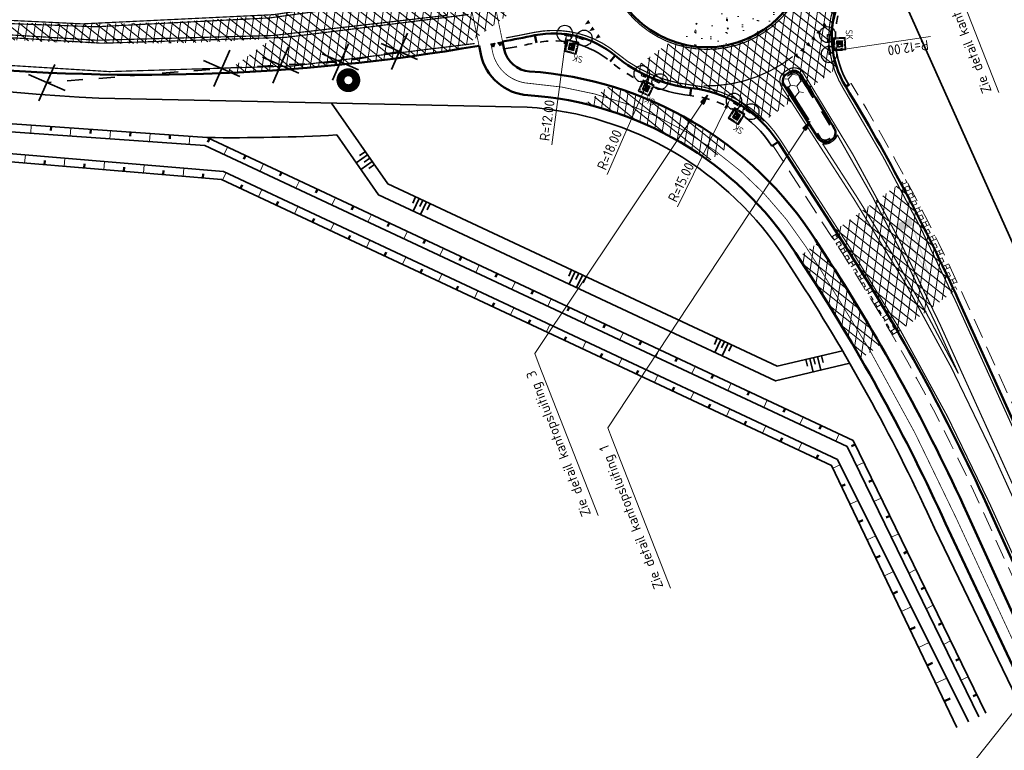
# Model space of a CAD drawing. Header units: metres. Extents: x 121968 to 139793, y 452888 to 468841.
# Tile 6 of 15: x 122226 to 122349, y 463695 to 463787. Entities that reach past the tile are written whole.
import ezdxf

# ---------------------------------------------------------------- set-up
doc = ezdxf.new("R2010")
doc.units = ezdxf.units.M
for name, pattern in [('050050', [0.25, 0.1175, -0.1325]), ('DASHED', [19.05, 12.7, -6.35]), ('NLCS-HIDDEN', [4, 2, -2]), ('STREEP-3X-PUNT', [1.17, 0.65, -0.1, 0.04, -0.1, 0.04, -0.1, 0.04, -0.1]), ('STREEP-PUNT', [0.89, 0.65, -0.1, 0.04, -0.1]), ('VH-RWSBAND_110X220', [24, 10, -2, 2, -2, 2, -2, 2, -2]), ('VH-TROTTOIRBAND_130-150', [15, 5, -2, 2, -2, 2, -2]), ('VW-1-1_STREEP', [2, 1, -1]), ('VW-3-3_STREEP', [6, 3, -3]), ('VW-30-270_STREEP', [3, 0.3, -2.7])]:
    doc.linetypes.add(name, pattern=pattern)
for name, color, linetype, lineweight in [('B-WE-VW-MARKERING_LANGS_STREEP_30270_010-G', 7, 'VW-30-270_STREEP', 13), ('N-WE-GK-BESCHOEIING_DAMWAND-G', 130, 'GK-BESCHOEIING', 35), ('N-WE-GW-TALUD-G', 90, 'Continuous', 35), ('N-WE-GW-TALUDARCERING-S', 90, 'Continuous', 25), ('N-WE-GW-TALUDARCERING_KORT-G', 90, 'Continuous', 50), ('N-WE-GW-TALUDARCERING_LANG-G', 90, 'Continuous', 18), ('N-WE-GW-WATERGANG_BODEM-G', 90, 'Continuous', 35), ('N-WE-GW-WATERGANG_INSTEEK-G', 90, 'Continuous', 35), ('N-WE-KL-WINDWAARSCHUWINGSSYSTEEM-G', 220, 'Continuous', 35), ('N-WE-RI-KOLK_STRAATKOLK-S @ 0.5', 7, 'Continuous', 25), ('N-WE-VH-KANTOPSLUITING_TROTTOIRBAND_130 150-G', 210, 'VH-TROTTOIRBAND_130-150', 35), ('N-WE-VH-KANTOPSLUITING_TROTTOIRBAND_RWS_110 220-G', 210, 'VH-RWSBAND_110X220', 35), ('N-WE-VH-KANTVERHARDING-G', 210, 'Continuous', 50), ('N-WE-VH-KANTVERHARDING_BERMVERHARDING-G', 60, 'DASHED', 18), ('N-WE-VH-VERHARDING_ASFALT-A @ 0.5', 7, 'Continuous', 18), ('N-WE-VH-VERHARDING_BETON-A-500', 252, 'Continuous', 18), ('N-WE-VH-VERHARDING_CRETEPRINT-A @ 0.5', 7, 'Continuous', 18), ('N-WE-VH-VERHARDING_GRASBETONSTEEN-A', 7, 'Continuous', 18), ('N-WE-VW-MARKERING_DOORGETROKKEN-G', 7, 'Continuous', 35), ('N-WE-VW-MARKERING_LANGS_STREEP_11_015-G', 7, 'VW-1-1_STREEP', 13), ('N-WE-VW-MARKERING_LANGS_STREEP_33_015-G', 7, 'VW-3-3_STREEP', 13), ('V-WE-GR-BOMENRIJ-G', 80, 'NLCS-HIDDEN', 35), ('X-XX-AL-M', 7, 'Continuous', 18), ('X-XX-AL-M @ 0.5', 7, 'Continuous', 18)]:
    doc.layers.add(name, color=color, linetype=linetype, lineweight=lineweight)
for name, color, linetype in [('TM-L_05-05_10', 7, '050050'), ('TM-L_C_15', 7, 'Continuous'), ('TM-SYMBOOL', 7, 'Continuous'), ('TM-SYMBOOL-F', 7, 'Continuous'), ('TM-SYMBOOL-T', 7, 'Continuous'), ('WEG-NW-BAND-10_20', 7, 'STREEP-3X-PUNT'), ('WEG-NW-BAND-11-22X20', 7, 'STREEP-PUNT'), ('WEG-NW-RIOLERING_STRAATKOLK @ 1', 4, 'Continuous'), ('WEG-NW-VERHARDING', 42, 'Continuous')]:
    doc.layers.add(name, color=color, linetype=linetype)
doc.styles.add('NLCS-ISO Standaard', font='NLCS-ISO.ttf', dxfattribs={"height": 1.8})
doc.styles.add('NLCS-ISO-M500-T25', font='NLCS-ISO.ttf', dxfattribs={"height": 1.25})
doc.styles.add('STANDAARD', font='isocp2.shx')
doc.linetypes.add('GK-BESCHOEIING', pattern='A,30,-5,[1,NLCS.shx,S=1,R=0,X=0,Y=0],-5', length=40)
doc.dimstyles.new('NLCS-M500-T25-PIJL_L2_H1', dxfattribs={"dimscale": 0.5, "dimtxt": 2.5, "dimasz": 2.5, "dimexe": 2, "dimexo": 2, "dimgap": 0.7, "dimtad": 1, "dimzin": 0, "dimdsep": 46, "dimtxsty": 'NLCS-ISO-M500-T25', "dimcen": 2.5, "dimdle": 2, "dimclrd": 256, "dimclre": 256, "dimclrt": 7, "dimadec": 1, "dimazin": 0, "dimtfac": 1, "dimtdec": 3, "dimtofl": 0, "dimtmove": 0, "dimatfit": 3, "dimfxl": 0, "dimtolj": 1, "dimtzin": 0, "dimlwd": -1, "dimlwe": -1, "dimarcsym": 0})
doc.dimstyles.new('NLCS-T18-Pijl-ANNOTATIVE', dxfattribs={"dimtxt": 1.8, "dimasz": 1.35, "dimexe": 2, "dimexo": 2, "dimgap": 0.7, "dimtad": 1, "dimlfac": -1, "dimzin": 0, "dimdsep": 46, "dimtxsty": 'NLCS-ISO Standaard', "dimblk": 'Pijl', "dimblk1": 'Pijl', "dimblk2": 'Pijl', "dimcen": 2.5, "dimdle": 2, "dimclrd": 256, "dimclre": 256, "dimclrt": 256, "dimadec": 0, "dimazin": 0, "dimtfac": 1, "dimtofl": 0, "dimtmove": 0, "dimatfit": 3, "dimldrblk": 'Pijl', "dimfxl": 0, "dimtolj": 1, "dimtzin": 0, "dimlwd": 18, "dimlwe": 18, "dimarcsym": 0})
pattern_1 = [(261.2915612, (61225.5152, 231842.3614), (0.9884715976, -0.151406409), []), (321.2915612, (61225.5152, 231842.3614), (0.6253575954, 0.78033831), [])]

# ---------------------------------------------------------------- blocks, each defined once
blk = doc.blocks.new('Pijl')
h = blk.add_hatch(color=256)
h.paths.add_polyline_path([(0, 0), (-1.75, 0.35), (-1.75, 0)])
h.paths.add_polyline_path([(-1.75, 0), (-1.75, -0.35), (0, 0)])
for p, q in [((-1.9, 0), (0, 0)), ((0, 0), (-1.75, 0.35)), ((-1.75, 0.35), (-1.75, -0.35)), ((0, 0), (-1.75, -0.35))]:
    blk.add_line(p, q)
blk = doc.blocks.new('*U170')
at = {"flags": 128}
for points in [[(-0.42, 0.27), (-1.36, -1.21)], [(-0.85, 0.53), (-1.31, -0.21)], [(0, 0), (-0.47, -0.74)], [(0.42, -0.27), (-0.51, -1.75)], [(0.85, -0.53), (0.38, -1.27)]]:
    blk.add_lwpolyline(points, dxfattribs=at)
blk = doc.blocks.new('*U171')
at = {"flags": 128}
for points in [[(-0.29, 0.41), (-1.72, -0.61)], [(-0.58, 0.81), (-1.29, 0.31)], [(0, 0), (-0.71, -0.51)], [(0.29, -0.41), (-1.14, -1.42)], [(0.58, -0.81), (-0.13, -1.32)]]:
    blk.add_lwpolyline(points, dxfattribs=at)
blk = doc.blocks.new('dht')
at = {"layer": 'TM-SYMBOOL'}
blk.add_hatch(color=256, dxfattribs=at).paths.add_polyline_path([(0, 0), (0, 0.5), (0.47, 0.25)])
blk.add_lwpolyline([(0, 0), (0, 0.5), (0.47, 0.25)], close=True, dxfattribs=at)
blk = doc.blocks.new('dht70')
at = {"layer": 'TM-SYMBOOL-T'}
blk.add_hatch(color=256, dxfattribs=at).paths.add_polyline_path([(0, 0.5), (0, 0), (0.67, 0.25)])
blk = doc.blocks.new('driehogr')
at = {"layer": 'TM-SYMBOOL-T'}
h = blk.add_hatch(color=256, dxfattribs=at)
h.paths.add_polyline_path([(0, 0), (-0.88, 7), (-1, 8), (1, 8), (0.88, 7)])
h.paths.add_polyline_path([(0.72, 7), (0, 1.21), (-0.72, 7)], flags=16)
blk = doc.blocks.new('*D428')
at = {"layer": 'DEFPOINTS', "color": 0}
for p in [(122339.8, 463785.07), (122327.93, 463783.34)]:
    blk.add_point(p, dxfattribs=at)
at = {"layer": 'X-XX-AL-M'}
blk.add_line((122340.2, 463785.13), (122329.16, 463783.52), dxfattribs=at)
blk.add_solid([(122329.19, 463783.31), (122329.13, 463783.73), (122327.93, 463783.34)], dxfattribs=at)
at = {"layer": 'X-XX-AL-M', "color": 7, "insert": (122337.4, 463783.73), "char_height": 1.25, "attachment_point": 5, "rotation": 188.2942, "style": 'NLCS-ISO-M500-T25'}
blk.add_mtext('\\A1;R=12.00', dxfattribs=at)
blk = doc.blocks.new('*D431')
at = {"layer": 'DEFPOINTS', "color": 0}
for p in [(122294.42, 463785.43), (122292.84, 463773.54)]:
    blk.add_point(p, dxfattribs=at)
at = {"layer": 'X-XX-AL-M'}
blk.add_line((122292.57, 463771.51), (122294.25, 463784.19), dxfattribs=at)
blk.add_solid([(122294.05, 463784.22), (122294.46, 463784.17), (122294.42, 463785.43)], dxfattribs=at)
at = {"layer": 'X-XX-AL-M', "color": 7, "insert": (122291.99, 463774.59), "char_height": 1.25, "attachment_point": 5, "rotation": 82.4312, "style": 'NLCS-ISO-M500-T25'}
blk.add_mtext('\\A1;R=12.00', dxfattribs=at)
blk = doc.blocks.new('*D432')
at = {"layer": 'DEFPOINTS', "color": 0}
for p in [(122312.08, 463796.55), (122304.9, 463780.05)]:
    blk.add_point(p, dxfattribs=at)
at = {"layer": 'X-XX-AL-M'}
for p, q in [((122312.54, 463795.39), (122311.63, 463797.71)), ((122313.25, 463797), (122310.92, 463796.1)), ((122299.55, 463767.78), (122304.4, 463778.9))]:
    blk.add_line(p, q, dxfattribs=at)
blk.add_solid([(122304.21, 463778.98), (122304.59, 463778.82), (122304.9, 463780.05)], dxfattribs=at)
at = {"layer": 'X-XX-AL-M', "color": 7, "insert": (122299.84, 463770.89), "char_height": 1.25, "attachment_point": 5, "rotation": 66.4632, "style": 'NLCS-ISO-M500-T25'}
blk.add_mtext('\\A1;R=18.00', dxfattribs=at)
blk = doc.blocks.new('*D433')
at = {"layer": 'DEFPOINTS', "color": 0}
for p in [(122314.99, 463777.24), (122308.44, 463763.75)]:
    blk.add_point(p, dxfattribs=at)
at = {"layer": 'X-XX-AL-M'}
blk.add_line((122308.41, 463763.71), (122314.45, 463776.12), dxfattribs=at)
blk.add_solid([(122314.26, 463776.21), (122314.63, 463776.03), (122314.99, 463777.24)], dxfattribs=at)
at = {"layer": 'X-XX-AL-M', "color": 7, "insert": (122308.84, 463766.81), "char_height": 1.25, "attachment_point": 5, "rotation": 64.0781, "style": 'NLCS-ISO-M500-T25'}
blk.add_mtext('\\A1;R=15.00', dxfattribs=at)
blk = doc.blocks.new('*U445')
at = {"layer": 'N-WE-GW-TALUDARCERING_KORT-G'}
for p, q in [((122228.76, 463769.02), (122228.81, 463769.52)), ((122233.75, 463768.6), (122233.79, 463769.1)), ((122238.73, 463768.18), (122238.77, 463768.68)), ((122243.71, 463767.77), (122243.75, 463768.27)), ((122248.69, 463767.35), (122248.74, 463767.85)), ((122253.44, 463766.03), (122253.65, 463766.48)), ((122257.96, 463763.9), (122258.17, 463764.36)), ((122262.49, 463761.78), (122262.7, 463762.23)), ((122267.01, 463759.66), (122267.23, 463760.11)), ((122271.54, 463757.53), (122271.75, 463757.98)), ((122276.07, 463755.41), (122276.28, 463755.86)), ((122280.59, 463753.28), (122280.81, 463753.74)), ((122285.12, 463751.16), (122285.33, 463751.61)), ((122289.65, 463749.04), (122289.86, 463749.49)), ((122294.17, 463746.91), (122294.39, 463747.36)), ((122298.7, 463744.79), (122298.91, 463745.24)), ((122303.23, 463742.66), (122303.44, 463743.12)), ((122307.75, 463740.54), (122307.97, 463740.99)), ((122312.28, 463738.42), (122312.49, 463738.87)), ((122316.81, 463736.29), (122317.02, 463736.74)), ((122321.33, 463734.17), (122321.54, 463734.62)), ((122325.86, 463732.04), (122326.07, 463732.5)), ((122329.01, 463728.54), (122329.49, 463728.77)), ((122331.17, 463724.03), (122331.69, 463724.27)), ((122333.33, 463719.52), (122333.88, 463719.78)), ((122335.49, 463715.01), (122336.08, 463715.29)), ((122337.64, 463710.5), (122338.28, 463710.8)), ((122339.8, 463705.99), (122340.47, 463706.31)), ((122341.96, 463701.47), (122342.67, 463701.82))]:
    blk.add_line(p, q, dxfattribs=at)
at = {"layer": 'N-WE-GW-TALUDARCERING_LANG-G'}
for p, q in [((122226.27, 463769.23), (122226.36, 463770.23)), ((122231.26, 463768.81), (122231.34, 463769.81)), ((122236.24, 463768.39), (122236.32, 463769.39)), ((122241.22, 463767.98), (122241.3, 463768.97)), ((122246.2, 463767.56), (122246.29, 463768.55)), ((122251.17, 463767.09), (122251.6, 463767.99)), ((122255.7, 463764.97), (122256.12, 463765.87)), ((122260.23, 463762.84), (122260.65, 463763.75)), ((122264.75, 463760.72), (122265.18, 463761.62)), ((122269.28, 463758.59), (122269.7, 463759.5)), ((122273.8, 463756.47), (122274.23, 463757.37)), ((122278.33, 463754.35), (122278.76, 463755.25)), ((122282.86, 463752.22), (122283.28, 463753.13)), ((122287.38, 463750.1), (122287.81, 463751)), ((122291.91, 463747.97), (122292.34, 463748.88)), ((122296.44, 463745.85), (122296.86, 463746.75)), ((122300.96, 463743.73), (122301.39, 463744.63)), ((122305.49, 463741.6), (122305.91, 463742.51)), ((122310.02, 463739.48), (122310.44, 463740.38)), ((122314.54, 463737.35), (122314.97, 463738.26)), ((122319.07, 463735.23), (122319.49, 463736.14)), ((122323.6, 463733.11), (122324.02, 463734.01)), ((122327.94, 463730.79), (122328.84, 463731.23)), ((122330.09, 463726.28), (122331.08, 463726.76)), ((122332.25, 463721.77), (122333.32, 463722.28)), ((122334.41, 463717.26), (122335.55, 463717.81)), ((122336.56, 463712.75), (122337.79, 463713.34)), ((122338.72, 463708.24), (122340.03, 463708.86)), ((122340.88, 463703.73), (122342.26, 463704.39))]:
    blk.add_line(p, q, dxfattribs=at)
blk = doc.blocks.new('*U446')
at = {"layer": 'N-WE-GW-TALUDARCERING_KORT-G'}
for p, q in [((122229.59, 463773.8), (122229.55, 463773.3)), ((122234.58, 463773.45), (122234.54, 463772.95)), ((122239.57, 463773.1), (122239.53, 463772.6)), ((122244.55, 463772.75), (122244.52, 463772.25)), ((122249.51, 463772.29), (122249.3, 463771.83)), ((122254.04, 463770.16), (122253.82, 463769.71)), ((122258.56, 463768.04), (122258.35, 463767.59)), ((122263.09, 463765.92), (122262.88, 463765.46)), ((122267.62, 463763.79), (122267.4, 463763.34)), ((122272.14, 463761.67), (122271.93, 463761.22)), ((122276.67, 463759.54), (122276.46, 463759.09)), ((122281.2, 463757.42), (122280.98, 463756.97)), ((122285.72, 463755.3), (122285.51, 463754.84)), ((122290.25, 463753.17), (122290.04, 463752.72)), ((122294.77, 463751.05), (122294.56, 463750.6)), ((122299.3, 463748.92), (122299.09, 463748.47)), ((122303.83, 463746.8), (122303.62, 463746.35)), ((122308.35, 463744.68), (122308.14, 463744.22)), ((122312.88, 463742.55), (122312.67, 463742.1)), ((122317.41, 463740.43), (122317.19, 463739.98)), ((122321.93, 463738.3), (122321.72, 463737.85)), ((122326.46, 463736.18), (122326.25, 463735.73)), ((122330.72, 463733.79), (122330.27, 463733.57)), ((122332.91, 463729.29), (122332.46, 463729.07)), ((122335.1, 463724.8), (122334.65, 463724.58)), ((122337.29, 463720.3), (122336.84, 463720.08)), ((122339.47, 463715.8), (122339.02, 463715.59)), ((122341.66, 463711.31), (122341.21, 463711.09)), ((122343.85, 463706.81), (122343.4, 463706.59)), ((122346.03, 463702.32), (122345.59, 463702.1))]:
    blk.add_line(p, q, dxfattribs=at)
at = {"layer": 'N-WE-GW-TALUDARCERING_LANG-G'}
for p, q in [((122227.1, 463773.97), (122227.03, 463772.97)), ((122232.08, 463773.62), (122232.01, 463772.63)), ((122237.07, 463773.28), (122237, 463772.28)), ((122242.06, 463772.93), (122241.99, 463771.93)), ((122247.05, 463772.58), (122246.98, 463771.58)), ((122251.77, 463771.23), (122251.35, 463770.32)), ((122256.3, 463769.1), (122255.88, 463768.2)), ((122260.83, 463766.98), (122260.4, 463766.07)), ((122265.35, 463764.85), (122264.93, 463763.95)), ((122269.88, 463762.73), (122269.45, 463761.82)), ((122274.41, 463760.61), (122273.98, 463759.7)), ((122278.93, 463758.48), (122278.51, 463757.58)), ((122283.46, 463756.36), (122283.03, 463755.45)), ((122287.99, 463754.23), (122287.56, 463753.33)), ((122292.51, 463752.11), (122292.09, 463751.2)), ((122297.04, 463749.99), (122296.61, 463749.08)), ((122301.56, 463747.86), (122301.14, 463746.96)), ((122306.09, 463745.74), (122305.67, 463744.83)), ((122310.62, 463743.61), (122310.19, 463742.71)), ((122315.14, 463741.49), (122314.72, 463740.58)), ((122319.67, 463739.37), (122319.25, 463738.46)), ((122324.2, 463737.24), (122323.77, 463736.34)), ((122328.72, 463735.12), (122328.3, 463734.21)), ((122331.82, 463731.54), (122330.92, 463731.1)), ((122334, 463727.04), (122333.1, 463726.61)), ((122336.19, 463722.55), (122335.29, 463722.11)), ((122338.38, 463718.05), (122337.48, 463717.61)), ((122340.57, 463713.56), (122339.67, 463713.12)), ((122342.75, 463709.06), (122341.85, 463708.62)), ((122344.94, 463704.56), (122344.04, 463704.13))]:
    blk.add_line(p, q, dxfattribs=at)
blk = doc.blocks.new('N-SRI-KOLK_STRAAT_300X300-SO')
h = blk.add_hatch(color=256)
h.dxf.hatch_style = 1
h.paths.add_polyline_path([(0.75, 1.5), (-0.75, 1.5), (0, 0.75)])
h.paths.add_polyline_path([(0, 0.75), (-0.75, 0), (0.75, 0)])
for p, q in [((-0.75, 0), (0.75, 1.5)), ((0.75, 0), (-0.75, 1.5))]:
    blk.add_line(p, q)
at = {"flags": 128}
blk.add_lwpolyline([(-0.75, 0), (0.75, 0), (0.75, 1.5), (-0.75, 1.5)], close=True, dxfattribs=at)
blk = doc.blocks.new('B_straatkolk')
at = {"ltscale": 0.12}
blk.add_hatch(color=256, dxfattribs=at).paths.add_polyline_path([(0.006, 0), (0.306, 0), (0.306, 0.3)])
blk.add_lwpolyline([(0.006, 0), (0.306, 0), (0.306, 0.3), (0.006, 0.3)], close=True, dxfattribs=at)
at = {"ltscale": 0.12, "flags": 128}
blk.add_lwpolyline([(0.306, 0.3), (0.006, 0)], dxfattribs=at)
at = {"ltscale": 0.12, "style": 'STANDAARD'}
blk.add_attdef('SK', (0.357, 0.329), '', height=0.429, dxfattribs=at)
blk = doc.blocks.new('verloop rws maai')
at = {"flags": 128}
blk.add_lwpolyline([(0, 0.22), (1, 0.22), (1, 0), (0, 0), (0, 0.22), (1, 0)], dxfattribs=at)
at = {"layer": 'DEFPOINTS'}
blk.add_circle((0, 0), 1, dxfattribs=at)
blk = doc.blocks.new('A$C32171E0C')
at = {"layer": 'WEG-NW-BAND-10_20', "flags": 128}
blk.add_lwpolyline([(0.4, -2.13), (1.61, -1.66), (1.13, -0.45), (-0.08, -0.92)], close=True, dxfattribs=at)
at = {"layer": 'WEG-NW-VERHARDING', "flags": 128}
blk.add_lwpolyline([(0.34, -2.26), (1.74, -1.71), (1.19, -0.32), (-0.21, -0.87)], close=True, dxfattribs=at)
at = {"layer": 'WEG-NW-BAND-11-22X20', "rotation": 198.9809326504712}
blk.add_blockref('verloop rws maai', (1.41, 0.51), dxfattribs=at)
at = {"layer": 'WEG-NW-BAND-11-22X20', "xscale": -1, "rotation": 204.7288468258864}
blk.add_blockref('verloop rws maai', (-0.91, -0.42), dxfattribs=at)
at = {"layer": 'WEG-NW-RIOLERING_STRAATKOLK @ 1'}
ref = blk.add_blockref('B_straatkolk', (0.58, -1.68), dxfattribs=dict(at, xscale=1.999999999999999, yscale=1.999999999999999, zscale=1.999999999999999, rotation=21.50874092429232))
ref.add_attrib('SK', 'SK', (2.65, -1.47), dxfattribs={"layer": '0', "ltscale": 0.12, "height": 0.857, "rotation": 201.5087, "style": 'STANDAARD'})

msp = doc.modelspace()

# ---------------------------------------------------------------- hatches: boundary and pattern name
at = {"layer": 'N-WE-VH-VERHARDING_ASFALT-A @ 0.5'}
h = msp.add_hatch(dxfattribs=at)
h.set_pattern_fill('AVH-ASFALT', color=256, scale=2, angle=90, style=0, pattern_type=2)
h.set_pattern_definition(pattern_1)
h.paths.add_polyline_path([(122310.136, 463779.033, -0.1050896), (122303.181, 463781.339), (122302.85, 463781.099, 0.1073959), (122310.095, 463778.66, -0.1708623), (122319.067, 463774.334), (122319.374, 463774.557, 0.1718451)])
h.paths.add_polyline_path([(122310.136, 463779.033, -0.1718451), (122319.374, 463774.557), (122322.68, 463776.956), (122320.152, 463780.88, -0.0259691), (122318.484, 463780.128, -0.12118)])
h.paths.add_polyline_path([(122307.662, 463784.591), (122303.181, 463781.339, 0.2291883), (122318.484, 463780.128, 0.3688576), (122329.306, 463800.298), (122324.825, 463797.046, -0.3198084), (122316.714, 463784.67, -0.1834697)])
h.paths.add_polyline_path([(122320.152, 463780.88), (122322.68, 463776.956), (122322.984, 463777.177), (122321.797, 463779.019, -0.4190585), (122322.11, 463780.41, 0.0062386), (122322.51, 463780.665, -0.4174934), (122323.9, 463780.369, -0.0020522), (122324.998, 463778.639), (122325.303, 463778.859, 0.0027134), (122323.845, 463781.148), (122322.892, 463782.627, -0.0461982)])
h.paths.add_polyline_path([(122322.892, 463782.627), (122323.845, 463781.148, -0.0027134), (122325.303, 463778.859), (122328.142, 463780.92, -0.1857516), (122328.368, 463789.805, -0.1302277)])
h.paths.add_polyline_path([(122328.142, 463780.92), (122328.459, 463781.15, -0.1833744), (122328.714, 463789.662, 0.1552575), (122329.637, 463800.538), (122329.306, 463800.298, -0.1529228), (122328.368, 463789.805, 0.1857516)])
h = msp.add_hatch(dxfattribs=at)
h.set_pattern_fill('AVH-ASFALT', color=256, scale=2, angle=90, style=0, pattern_type=2)
h.set_pattern_definition(pattern_1)
h.paths.add_polyline_path([(122251.957, 463780.945), (122251.407, 463780.546, 0.0299235), (122281.148, 463783.595), (122281.826, 463784.087, -0.0301056)])
h.paths.add_polyline_path([(122257.418, 463784.908), (122251.957, 463780.945, 0.0301056), (122281.826, 463784.087), (122283.202, 463785.086), (122282.595, 463787.998, -0.0253817)])
h.paths.add_polyline_path([(122221.34, 463787.033), (122222.18, 463784.879, 0.0607186), (122282.595, 463787.998), (122282.524, 463788.339), (122282.473, 463788.584, -0.0024074), (122280.103, 463788.176, -0.3944212), (122279.25, 463788.743, -0.0059541), (122279.073, 463789.527, -0.4220222), (122279.67, 463790.42, 0.0023675), (122281.998, 463790.863), (122281.947, 463791.108), (122281.874, 463791.459, -0.0609206)])
h.paths.add_polyline_path([(122267.729, 463792.391), (122262.216, 463788.39, 0.019904), (122281.874, 463791.459), (122281.209, 463794.65, -0.0136502)])
h.paths.add_polyline_path([(122268.377, 463792.861), (122267.729, 463792.391, 0.0136502), (122281.209, 463794.65), (122281.133, 463795.018, -0.0129389)])
h.paths.add_polyline_path([(122282.595, 463787.998), (122283.202, 463785.086), (122285.864, 463787.017), (122285.548, 463788.532, -0.0030011)])
h.paths.add_polyline_path([(122282.524, 463788.339), (122282.595, 463787.998, 0.0030011), (122285.548, 463788.532), (122285.476, 463788.879, -0.0030009)])
h.paths.add_polyline_path([(122285.548, 463788.532), (122285.864, 463787.017), (122288.827, 463789.168, -0.0033403)])
h.paths.add_polyline_path([(122285.476, 463788.879), (122285.548, 463788.532, 0.0033403), (122288.827, 463789.168), (122289.537, 463789.683, -0.0041396)])
h = msp.add_hatch(dxfattribs=at)
h.set_pattern_fill('AVH-ASFALT', color=256, scale=2, angle=90, style=0, pattern_type=2)
h.set_pattern_definition(pattern_1)
h.paths.add_polyline_path([(122312.358, 463769.465), (122312.485, 463769.558, 0.0993248), (122296.908, 463776.787), (122296.749, 463776.671, -0.0997893)])
h.paths.add_polyline_path([(122298.33, 463777.819), (122296.908, 463776.787, -0.0993248), (122312.485, 463769.558), (122313.631, 463770.389, 0.0953573)])
h.paths.add_polyline_path([(122313.631, 463770.389), (122314.773, 463771.218, 0.0917348), (122299.723, 463778.83), (122298.33, 463777.819, -0.0953573)])
h.paths.add_polyline_path([(122314.773, 463771.218), (122314.9, 463771.31, 0.0913515), (122299.876, 463778.941), (122299.723, 463778.83, -0.0917348)])
h = msp.add_hatch(dxfattribs=at)
h.set_pattern_fill('AVH-ASFALT', color=256, scale=2, angle=90, style=0, pattern_type=2)
h.set_pattern_definition(pattern_1)
h.paths.add_polyline_path([(122330.161, 463758.422), (122328.523, 463760.963), (122328.219, 463760.743), (122329.845, 463758.219, -0.0120423), (122336.121, 463747.944), (122336.426, 463748.165, 0.0120033)])
h.paths.add_polyline_path([(122331.558, 463763.166), (122328.523, 463760.963), (122330.161, 463758.422, -0.0120033), (122336.426, 463748.165), (122339.241, 463750.208, 0.0150679)])
h.paths.add_polyline_path([(122331.862, 463763.386), (122331.558, 463763.166, -0.0150679), (122339.241, 463750.208), (122339.547, 463750.43, 0.0150451)])
h.paths.add_polyline_path([(122339.547, 463750.43), (122340.112, 463750.84, 0.0152272), (122333.296, 463764.427), (122331.862, 463763.386, -0.0150451)])
h.paths.add_polyline_path([(122340.112, 463750.84), (122340.422, 463751.064, 0.0152037), (122333.602, 463764.649), (122333.296, 463764.427, -0.0152272)])
h.paths.add_polyline_path([(122340.422, 463751.064), (122342.906, 463752.867, 0.0152402), (122336.153, 463766.5), (122333.602, 463764.649, -0.0152037)])
h.paths.add_polyline_path([(122336.459, 463766.722), (122336.153, 463766.5, -0.0152402), (122342.906, 463752.867), (122343.215, 463753.092, 0.0152166)])
h = msp.add_hatch(dxfattribs=at)
h.set_pattern_fill('AVH-ASFALT', color=256, scale=2, angle=90, style=0, pattern_type=2)
h.set_pattern_definition(pattern_1)
h.paths.add_polyline_path([(122325.169, 463755.206), (122323.71, 463757.471), (122323.589, 463757.382), (122325.043, 463755.125, -0.0126501), (122331.472, 463744.57), (122331.594, 463744.658, 0.0126338)])
h.paths.add_polyline_path([(122324.805, 463758.265), (122323.71, 463757.471), (122325.169, 463755.206, -0.0126338), (122331.594, 463744.658), (122332.693, 463745.456, 0.0124877), (122326.304, 463755.938)])
h.paths.add_polyline_path([(122327.439, 463756.669), (122325.899, 463759.059), (122324.805, 463758.265), (122326.304, 463755.938, -0.0124877), (122332.693, 463745.456), (122333.792, 463746.253, 0.0123433)])
h.paths.add_polyline_path([(122327.565, 463756.75), (122326.02, 463759.147), (122325.899, 463759.059), (122327.439, 463756.669, -0.0123433), (122333.792, 463746.253), (122333.914, 463746.342, 0.0123274)])
at = {"layer": 'N-WE-VH-VERHARDING_BETON-A-500'}
h = msp.add_hatch(dxfattribs=at)
h.set_pattern_fill('AVH-BETON', color=256, style=0, pattern_type=2)
h.set_pattern_definition([(156.2916, (122449.7356, 463685.2913), (-3.95306, -1.54056), [0.14142, -2.05061, 0, -2.05061]), (156.2916, (122449.741, 463685.5413), (-3.95306, -1.54056), [0.14142, -2.05061, 0, -2.05061]), (88.7916, (122449.606, 463685.3482), (3.95306, 1.54056), [0.25, -1.49859, 0, -1.495883]), (88.7916, (122449.7356, 463685.2913), (3.95306, 1.54056), [0.25, -1.49859, 0, -1.495883]), (171.2916, (122451.0304, 463684.7227), (-2.50143, -3.12135), [0.1875, -1.90625, 0, -1.90625]), (231.2916, (122451.0304, 463684.7227), (1.452456, -3.72698), [0.1875, -1.90625, 0, -1.90625]), (111.2916, (122450.9132, 463684.5764), (-3.953886, 0.605626), [0.1875, -1.90625, 0, -1.90625])])
h.paths.add_polyline_path([(122315.262, 463788.397, -0.0931949), (122312.083, 463787.8), (122307.662, 463784.591, 0.1834697), (122316.714, 463784.67, 0.3198084), (122324.825, 463797.046), (122320.403, 463793.837, -0.2246738)])
at = {"layer": 'N-WE-VH-VERHARDING_CRETEPRINT-A @ 0.5'}
h = msp.add_hatch(dxfattribs=at)
h.set_pattern_fill('HONEY', color=256, scale=0.5, style=0)
h.set_pattern_definition([(111.29156118, (61224.09364, 231839.1242), (-1.072821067, 0.859751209), [0.79375, -1.5875]), (231.29156118, (61224.09364, 231839.1242), (-0.2081558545, -1.3589659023), [0.79375, -1.5875]), (171.29156118, (61224.09364, 231839.1242), (-1.2809769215, -0.4992146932), [-1.5875, 0.79375])])
h.paths.add_polyline_path([(122322.242, 463780.198, 0.4190585), (122322.007, 463779.155), (122323.187, 463777.324), (122324.796, 463778.491, 0.0020689), (122323.69, 463780.234, 0.4174934), (122322.647, 463780.456, -0.0062386)])
at = {"layer": 'N-WE-VH-VERHARDING_GRASBETONSTEEN-A'}
h = msp.add_hatch(dxfattribs=at)
h.set_pattern_fill('AVH-GRASBETONSTEEN_01', color=256, angle=295, style=0, pattern_type=2)
h.set_pattern_definition([(25, (0, 0), (-0.8452365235, 1.812615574), []), (25, (0.2113, -0.4532), (-0.8452365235, 1.812615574), []), (295, (0, 0), (1.812615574, 0.8452365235), [-0.5, 0.5]), (295, (0.4532, 0.2113), (1.812615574, 0.8452365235), [-0.5, 0.5]), (295, (0.9063, 0.4226), (1.812615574, 0.8452365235), [0.5, -0.5]), (295, (1.3595, 0.634), (1.812615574, 0.8452365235), [0.5, -0.5]), (25, (0.4226, -0.9063), (-0.8452365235, 1.812615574), [0.5, -0.5]), (25, (0.634, -1.3595), (-0.8452365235, 1.812615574), [0.5, -0.5])])
h.paths.add_polyline_path([(122343.215, 463753.092), (122343.876, 463753.571, 0.0151667), (122337.113, 463767.197), (122336.459, 463766.722, -0.0152166)])
h = msp.add_hatch(dxfattribs=at)
h.set_pattern_fill('AVH-GRASBETONSTEEN_01', color=256, angle=300, style=0, pattern_type=2)
h.set_pattern_definition([(30, (0, 0), (-1, 1.7320508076), []), (30, (0.25, -0.433), (-1, 1.7320508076), []), (300, (0, 0), (1.7320508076, 1), [-0.5, 0.5]), (300, (0.433, 0.25), (1.7320508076, 1), [-0.5, 0.5]), (300, (0.866, 0.5), (1.7320508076, 1), [0.5, -0.5]), (300, (1.299, 0.75), (1.7320508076, 1), [0.5, -0.5]), (30, (0.5, -0.866), (-1, 1.7320508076), [0.5, -0.5]), (30, (0.75, -1.299), (-1, 1.7320508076), [0.5, -0.5])])
h.paths.add_polyline_path([(122329.845, 463758.219), (122328.219, 463760.743), (122327.571, 463760.272), (122329.173, 463757.786, -0.0121257), (122335.47, 463747.471), (122336.121, 463747.944, 0.0120423)])

# ---------------------------------------------------------------- linework, layer by layer
at = {"layer": 'B-WE-VW-MARKERING_LANGS_STREEP_30270_010-G', "ltscale": 2, "const_width": 0.1, "flags": 128}
msp.add_lwpolyline([(122353.507, 463702.8), (122343.465, 463724.481, 0.0364956), (122326.304, 463755.938), (122324.507, 463758.726, 0.2372123), (122289.683, 463779.253, -0.2272961), (122285.919, 463781.377, -0.21005)], format="xyb", dxfattribs=at)
at = {"layer": 'N-WE-GK-BESCHOEIING_DAMWAND-G', "flags": 128}
msp.add_lwpolyline([(122320.322, 463826.676), (122339.809, 463783.131)], dxfattribs=at)
at = {"layer": 'N-WE-GW-TALUD-G'}
for points in [[(122235.583, 463777.376, -0.0725163), (122158.858, 463792.513, -0.0725163)], [(122351.126, 463701.717), (122340.733, 463723.24, 0.0364956), (122323.782, 463754.313), (122321.986, 463757.101, 0.2372123), (122289.483, 463776.259), (122235.583, 463777.376)], [(122265.519, 463772.757, -0.0167553), (122249.209, 463772.429, -0.0167553)]]:
    msp.add_lwpolyline(points, format="xyb", dxfattribs=at)
for points in [[(122339.809, 463783.131), (122353.427, 463752.7)], [(122264.871, 463776.769), (122271.946, 463766.617), (122320.921, 463743.636), (122329.143, 463745.594)], [(122199.533, 463775.895), (122249.209, 463772.429), (122330.476, 463734.296), (122347.185, 463699.951)], [(122265.522, 463772.775), (122270.778, 463765.232), (122320.732, 463741.792), (122330.061, 463744.014)]]:
    msp.add_lwpolyline(points, dxfattribs=at)
at = {"layer": 'N-WE-GW-WATERGANG_BODEM-G', "flags": 128}
for points in [[(122346.286, 463699.514), (122329.731, 463733.541), (122248.953, 463771.444), (122198.225, 463774.983)], [(122198.261, 463772.581), (122251.298, 463768.135), (122328.505, 463731.907), (122345.014, 463698.89)]]:
    msp.add_lwpolyline(points, dxfattribs=at)
at = {"layer": 'N-WE-GW-WATERGANG_INSTEEK-G'}
msp.add_lwpolyline([(122198.439, 463770.407), (122205.147, 463770.51, -0.0247272), (122215.026, 463770.172), (122251.036, 463767.153), (122327.765, 463731.149), (122343.54, 463698.167)], format="xyb", dxfattribs=at)
at = {"layer": 'N-WE-KL-WINDWAARSCHUWINGSSYSTEEM-G', "color": 7, "const_width": 2}
msp.add_lwpolyline([(122266.49, 463779.645, 1), (122267.49, 463779.645, 1)], format="xyb", close=True, dxfattribs=at)
at = {"layer": 'N-WE-VH-KANTOPSLUITING_TROTTOIRBAND_130 150-G', "flags": 128}
msp.add_lwpolyline([(122322.242, 463780.198, 0.0062386), (122322.647, 463780.456, -0.4174934), (122323.69, 463780.234, -0.0080469), (122327.909, 463773.406, -0.4038313), (122327.671, 463772.392, -0.0031102), (122327.37, 463772.2, -0.4107631), (122326.341, 463772.429), (122322.007, 463779.155, -0.4190585)], format="xyb", close=True, dxfattribs=at)
at = {"layer": 'N-WE-VH-KANTOPSLUITING_TROTTOIRBAND_RWS_110 220-G', "ltscale": 0.5, "flags": 128}
for points in [[(122329.933, 463779.068), (122329.933, 463779.068, -0.2391806), (122329.13, 463789.49, 0.4014541), (122319.883, 463813.27, -0.2066329), (122312.219, 463821.889, -0.2066329)], [(122320.247, 463771.362, 0.225634), (122309.99, 463777.716, -0.1474867), (122299.927, 463782.013, 0.2279111), (122290.645, 463784.367, -0.0041404), (122286.565, 463783.575)]]:
    msp.add_lwpolyline(points, format="xyb", dxfattribs=at)
at = {"layer": 'N-WE-VH-KANTVERHARDING-G', "flags": 128}
for points in [[(122121.422, 463808.968), (122146.886, 463798.643, 0.1400238), (122283.432, 463783.979, 0.1400238)], [(122364.32, 463706.407), (122363.949, 463707.25, 0.0025894), (122363.738, 463707.723), (122343.734, 463751.953, 0.0304226), (122329.548, 463778.834, -0.2391806), (122328.714, 463789.662)], [(122290.456, 463785.298, -0.2279111), (122300.537, 463782.742)], [(122286.386, 463784.509, 0.0041459), (122290.456, 463785.298, 0.0039955)], [(122354.714, 463703.346), (122344.83, 463725.101, 0.0364956), (122327.565, 463756.75), (122325.768, 463759.538, 0.2372123), (122289.783, 463780.749, -0.336566), (122286.591, 463783.528), (122286.386, 463784.509)], [(122354.711, 463703.353), (122352.303, 463702.247), (122342.099, 463723.861, 0.0364956), (122325.043, 463755.125), (122323.247, 463757.913, 0.2372123), (122289.583, 463777.756, -0.336566), (122283.654, 463782.916), (122283.432, 463783.979)], [(122300.537, 463782.742, 0.1474867), (122310.095, 463778.66)], [(122310.095, 463778.66, -0.225634), (122321.046, 463771.876, -0.225419)], [(122321.046, 463771.876), (122329.845, 463758.219, -0.0364956), (122347.3, 463726.224), (122357.003, 463704.867, -0.0043811), (122357.358, 463704.066), (122357.621, 463703.46)]]:
    msp.add_lwpolyline(points, format="xyb", dxfattribs=at)
at = {"layer": 'N-WE-VH-KANTVERHARDING-G'}
for points in [[(122290.633, 463784.364), (122290.456, 463785.298)], [(122299.927, 463782.013), (122300.537, 463782.742)], [(122309.99, 463777.716), (122310.095, 463778.66)], [(122329.548, 463778.834), (122329.975, 463779.094)], [(122321.046, 463771.876), (122320.247, 463771.362)]]:
    msp.add_lwpolyline(points, dxfattribs=at)
at = {"layer": 'N-WE-VH-KANTVERHARDING-G', "flags": 128}
msp.add_lwpolyline([(122322.11, 463780.41, 0.0062386), (122322.51, 463780.665, -0.4174934), (122323.9, 463780.369, -0.0080469), (122328.124, 463773.534, -0.4038313), (122327.807, 463772.182, -0.0031102), (122327.503, 463771.988, -0.4107631), (122326.13, 463772.293), (122321.797, 463779.019, -0.4190585)], format="xyb", close=True, dxfattribs=at)
at = {"layer": 'N-WE-VH-KANTVERHARDING-G'}
msp.add_circle((122312.084, 463796.55), 12.75, dxfattribs=at)
at = {"layer": 'N-WE-VH-KANTVERHARDING_BERMVERHARDING-G', "ltscale": 0.2, "flags": 128}
for points in [[(122329.548, 463778.834), (122330.232, 463779.25, -0.030422), (122344.463, 463752.283), (122364.467, 463708.053, -0.0025894), (122364.682, 463707.572), (122365.052, 463706.729)], [(122320.373, 463771.443), (122329.173, 463757.786, -0.0364956), (122346.572, 463725.893), (122356.275, 463704.536, -0.0043811), (122356.624, 463703.748), (122356.889, 463703.138)]]:
    msp.add_lwpolyline(points, format="xyb", dxfattribs=at)
msp.add_lwpolyline([(122321.046, 463771.876), (122320.373, 463771.443)], dxfattribs=at)
at = {"layer": 'N-WE-VW-MARKERING_DOORGETROKKEN-G', "const_width": 0.15}
for points in [[(122311.436, 463821.63, 0.2066329), (122319.535, 463812.523, -0.4014541), (122328.368, 463789.805, 0.2391806), (122329.228, 463778.64)], [(122122.623, 463811.931), (122139.574, 463805.058, 0.1454842), (122281.383, 463791.363, 0.1454842)], [(122299.167, 463795.329, 381.3501896), (122299.155, 463795.465)], [(122139.574, 463805.058), (122145.653, 463802.593, 0.139923), (122282.102, 463787.913, 0.139923)], [(122321.361, 463772.079, 0.225634), (122310.136, 463779.033, -0.1474867), (122300.777, 463783.03, 0.2279111), (122290.382, 463785.665, -0.0036533), (122286.801, 463784.967)], [(122361.271, 463705.066), (122360.916, 463705.872, 0.0028016), (122360.687, 463706.384), (122341.388, 463748.959, 0.0360212), (122324.216, 463780.571, 0.4174934), (122322.304, 463780.979, -0.0062386), (122321.912, 463780.729, 0.4190585), (122321.482, 463778.816)], [(122360.669, 463704.801), (122360.407, 463705.408, 0.0044475), (122360.047, 463706.222), (122348.156, 463732.454, 0.0367082), (122330.613, 463764.643), (122321.482, 463778.816)]]:
    msp.add_lwpolyline(points, format="xyb", dxfattribs=at)
for points in [[(122278.928, 463790.536, -0.1103109), (122169.969, 463794.557, 0.1110045), (122279.441, 463787.816, -0.2243018), (122278.788, 463788.633, -0.0059541), (122278.608, 463789.428, -0.2501218)], [(122326.628, 463771.659), (122330.992, 463764.887, -0.025526), (122343.719, 463742.726), (122340.978, 463748.773, 0.0271595), (122328.47, 463772.804, -0.2075607), (122327.929, 463771.993, -0.0031102), (122327.622, 463771.798, -0.2141919)]]:
    msp.add_lwpolyline(points, format="xyb", close=True, dxfattribs=at)
at = {"layer": 'N-WE-VW-MARKERING_LANGS_STREEP_11_015-G', "ltscale": 2, "const_width": 0.15}
msp.add_lwpolyline([(122311.675, 463778.93, 0.1725242), (122322.892, 463782.627)], format="xyb", dxfattribs=at)
at = {"layer": 'N-WE-VW-MARKERING_LANGS_STREEP_33_015-G', "ltscale": 2, "const_width": 0.15, "flags": 128}
for points in [[(122282.863, 463784.262, -0.1394999), (122147.027, 463798.99), (122121.563, 463809.315)], [(122363.977, 463706.256), (122363.607, 463707.097, 0.0025894), (122363.396, 463707.57), (122343.392, 463751.799, 0.0304226), (122329.228, 463778.64, 0.0289758)], [(122357.964, 463703.611), (122357.701, 463704.218, 0.0043811), (122357.346, 463705.019), (122347.641, 463726.379, 0.0364956), (122330.161, 463758.422), (122321.361, 463772.079)]]:
    msp.add_lwpolyline(points, format="xyb", dxfattribs=at)
at = {"layer": 'TM-L_05-05_10', "ltscale": 8, "const_width": 0.1, "flags": 128}
for points in [[(122283.432, 463783.979), (122282.524, 463788.339)], [(122286.386, 463784.509), (122285.476, 463788.879)]]:
    msp.add_lwpolyline(points, dxfattribs=at)
at = {"layer": 'TM-L_C_15', "const_width": 0.1}
msp.add_lwpolyline([(122285.919, 463781.377, -0.1015048), (122285.122, 463783.222), (122284.91, 463784.24)], format="xyb", dxfattribs=at)
at = {"layer": 'V-WE-GR-BOMENRIJ-G', "linetype": 'Continuous'}
for points in [[(122274.413, 463785.557), (122272.403, 463780.979)], [(122266.998, 463784.228), (122264.988, 463779.65)], [(122275.697, 463782.263), (122271.119, 463784.273)], [(122252.066, 463783.41), (122250.056, 463778.832)], [(122259.479, 463783.845), (122257.469, 463779.267)], [(122268.282, 463780.934), (122263.704, 463782.944)], [(122230.064, 463781.638), (122228.054, 463777.06)], [(122253.35, 463780.116), (122248.772, 463782.126)], [(122260.763, 463780.551), (122256.185, 463782.561)], [(122231.348, 463778.344), (122226.77, 463780.354)]]:
    msp.add_lwpolyline(points, dxfattribs=at)
at = {"layer": 'V-WE-GR-BOMENRIJ-G', "flags": 128}
msp.add_lwpolyline([(122273.408, 463783.268), (122265.993, 463781.939), (122258.474, 463781.556), (122251.061, 463781.121), (122229.059, 463779.349)], dxfattribs=at)

# ---------------------------------------------------------------- block references
at = {"layer": 'N-WE-GW-TALUD-G'}
msp.add_blockref('*U171', (122269.695, 463769.838), dxfattribs=at)
for name, p, rotation in [('*U170', (122276.355, 463764.548), 7.109651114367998), ('*U170', (122295.981, 463755.339), 7.109651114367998), ('*U170', (122314.303, 463746.742), 7.109651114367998), ('*U171', (122325.518, 463744.731), 67.94177801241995)]:
    msp.add_blockref(name, p, dxfattribs=dict(at, rotation=rotation))
at = {"layer": 'N-WE-GW-TALUDARCERING-S'}
for name in ['*U446', '*U445']:
    msp.add_blockref(name, (0, 0), dxfattribs=at)
at = {"layer": 'N-WE-RI-KOLK_STRAATKOLK-S @ 0.5', "xscale": 0.4999999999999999, "yscale": 0.4999999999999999, "zscale": 0.4999999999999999}
for p, rotation in [((122295.171, 463784.21), 166.5544749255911), ((122328.409, 463784.197), 273.7477170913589), ((122304.597, 463779.006), 156.1342974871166), ((122316.006, 463775.44), 148.3411877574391)]:
    msp.add_blockref('N-SRI-KOLK_STRAAT_300X300-SO', p, dxfattribs=dict(at, rotation=rotation))
at = {"layer": 'N-WE-VW-MARKERING_DOORGETROKKEN-G'}
for p, rotation in [((122295.197, 463785.339), 325.045733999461), ((122327.323, 463783.888), 72.23897616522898), ((122304.827, 463780.111), 314.6255565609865), ((122316.384, 463776.504), 306.832446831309)]:
    msp.add_blockref('A$C32171E0C', p, dxfattribs=dict(at, rotation=rotation))
at = {"layer": 'TM-SYMBOOL', "rotation": 280.1564861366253}
for p in [(122284.91, 463784.24), (122285.796, 463784.402)]:
    msp.add_blockref('dht', p, dxfattribs=at)
at = {"layer": 'TM-SYMBOOL-F'}
for name, p, rotation in [('dht70', (122297.163, 463787.235), 212.8367990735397), ('dht70', (122326.56, 463786.526), 323.7672394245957), ('dht70', (122297.702, 463786.392), 213.6992154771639), ('dht70', (122298.415, 463785.451), 217.5404527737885), ('dht70', (122325.856, 463785.579), 319.9260021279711), ('dht70', (122324.557, 463784.084), 315.7886863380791), ('dht70', (122325.198, 463784.826), 319.0635857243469), ('dht70', (122323.049, 463782.728), 308.4636116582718), ('dht70', (122323.807, 463783.383), 311.0871059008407), ('driehogr', (122340.23, 463754.7), 25.39149439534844)]:
    msp.add_blockref(name, p, dxfattribs=dict(at, rotation=rotation))

# ---------------------------------------------------------------- texts
at = {"layer": 'X-XX-AL-M @ 0.5', "char_height": 1.25, "attachment_point": 9, "rotation": 111.29156, "style": 'NLCS-ISO Standaard'}
for s, insert in [('Zie detail kantopsluiting 3', (122341.201, 463796.603)), ('Zie detail kantopsluiting 3', (122290.807, 463743.341)), ('Zie detail kantopsluiting 1', (122299.991, 463733.987))]:
    msp.add_mtext(s, dxfattribs=dict(at, insert=insert))

# ---------------------------------------------------------------- dimensions: what is measured, and where the dimension line sits
at = {"layer": 'X-XX-AL-M'}
for center, mpoint, picture, middle in [((122312.084, 463796.55), (122304.896, 463780.047), '*D432', (122300.739, 463770.503)), ((122292.839, 463773.537), (122294.419, 463785.432), '*D431', (122292.961, 463774.459)), ((122339.801, 463785.07), (122327.926, 463783.339), '*D428', (122337.257, 463784.699)), ((122308.437, 463763.752), (122314.994, 463777.243), '*D433', (122309.715, 463766.381))]:
    dim = msp.add_radius_dim(center=center, mpoint=mpoint, dimstyle='NLCS-M500-T25-PIJL_L2_H1', override={"dimpost": 'R=<>'}, dxfattribs=at)
    dim.commit()
    dim.dimension.update_dxf_attribs({"geometry": picture, "text_midpoint": middle, "dimtype": 164})

# ---------------------------------------------------------------- leaders
at = {"layer": 'X-XX-AL-M @ 0.5', "annotation_type": 0, "has_hookline": 1, "hookline_direction": 1, "horizontal_direction": (-0.363114, 0.931745, 0)}
for points, text_width in [([(122316.01, 463800.704), (122350.894, 463802.476), (122351.197, 463801.744)], 27.062), ([(122330.15, 463798.403), (122341.155, 463797.685), (122341.4, 463797.056)], 20), ([(122312.171, 463777.763), (122290.456, 463745.236), (122291.006, 463743.794)], 20), ([(122325.022, 463774.454), (122299.639, 463735.882), (122300.19, 463734.44)], 19.75), ([(122352.303, 463702.247), (122339.718, 463686.404), (122340.269, 463684.962)], 25.25)]:
    msp.add_leader(points, dimstyle='NLCS-T18-Pijl-ANNOTATIVE', override={"dimscale": 0.5}, dxfattribs=dict(at, text_width=text_width))

doc.saveas('drawing.dxf')
